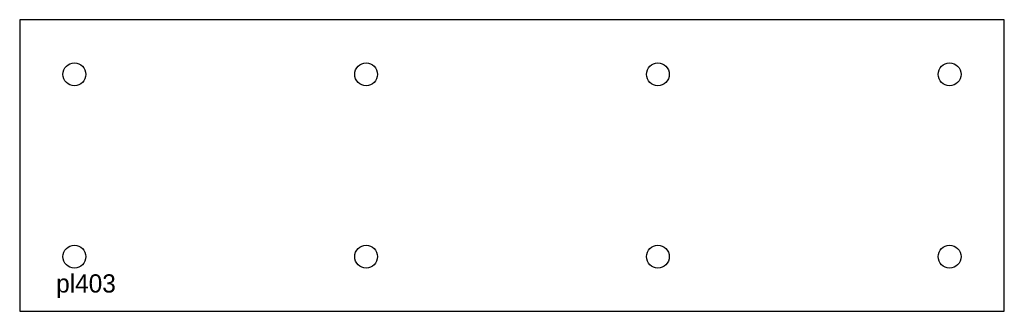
# Model space of a CAD drawing. Extents: x 0 to 54, y 0 to 16.
import ezdxf

# ---------------------------------------------------------------- set-up
doc = ezdxf.new("R2010")
doc.units = 0
doc.header["$MEASUREMENT"] = 0
doc.layers.add('BURN', color=1, linetype='CONTINUOUS')
doc.layers.add('SCRIBE', color=1, linetype='CONTINUOUS')

msp = doc.modelspace()

# ---------------------------------------------------------------- linework, layer by layer
at = {"layer": 'BURN'}
for p, q in [((54, 16), (0, 16)), ((0, 16), (0, 0)), ((54, 0), (54, 16)), ((0, 0), (54, 0))]:
    msp.add_line(p, q, dxfattribs=at)
for centre in [(3, 13), (19, 13), (35, 13), (51, 13), (3, 3), (19, 3), (35, 3), (51, 3)]:
    msp.add_circle(centre, 0.625, dxfattribs=at)

# ---------------------------------------------------------------- texts
at = {"layer": 'SCRIBE'}
msp.add_text('pl403', height=1, dxfattribs=at).set_placement((2, 1.03))

doc.saveas('drawing.dxf')
